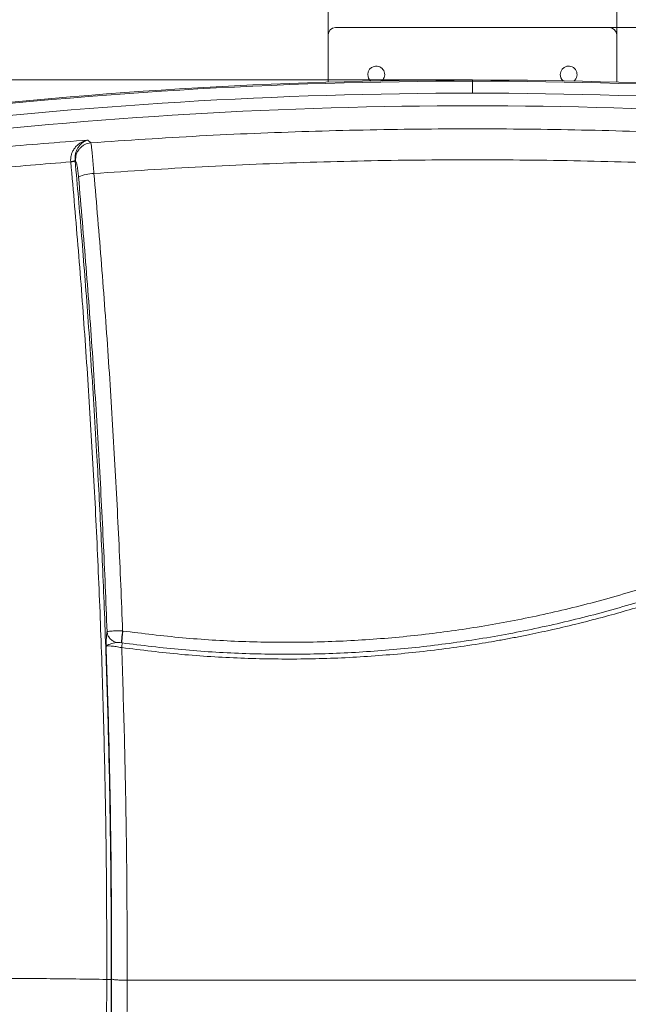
# Model space of a CAD drawing. Header units: millimetres. Extents: x 0 to 594, y 0 to 420.
# Tile 72 of 75: x 429 to 480, y 296 to 378. Entities that reach past the tile are written whole.
import ezdxf

# ---------------------------------------------------------------- set-up
doc = ezdxf.new("R2010")
doc.units = ezdxf.units.MM
doc.styles.add('SLDTEXTSTYLE1', font='TXT', dxfattribs={"width": 0.605})
doc.dimstyles.new('SLDDIMSTYLE0', dxfattribs={"dimtxt": 2.568319, "dimasz": 3.3, "dimexe": 0, "dimexo": 0.0625, "dimgap": 0.64208, "dimtad": 1, "dimdec": 1, "dimlfac": 5, "dimrnd": 1e-09, "dimzin": 12, "dimdsep": 46, "dimtxsty": 'SLDTEXTSTYLE1', "dimsah": 1, "dimcen": 0.09, "dimadec": 0, "dimazin": 3, "dimtfac": 1, "dimtdec": 1, "dimtofl": 0, "dimtmove": 0, "dimatfit": 3, "dimfxl": 0, "dimfrac": 2, "dimtolj": 1, "dimtzin": 12, "dimarcsym": 0})
doc.dimstyles.new('SLDDIMSTYLE1', dxfattribs={"dimtxt": 2.568319, "dimasz": 3.3, "dimexe": 0, "dimexo": 0.0625, "dimgap": 0.64208, "dimtad": 1, "dimdec": 0, "dimlfac": 5, "dimrnd": 1e-09, "dimzin": 12, "dimdsep": 46, "dimtxsty": 'SLDTEXTSTYLE1', "dimsah": 1, "dimcen": 0.09, "dimadec": 0, "dimazin": 3, "dimtfac": 1, "dimtdec": 1, "dimtofl": 0, "dimtmove": 0, "dimatfit": 3, "dimfxl": 0, "dimfrac": 2, "dimtolj": 1, "dimtzin": 12, "dimarcsym": 0})

# ---------------------------------------------------------------- blocks, each defined once
blk = doc.blocks.new('_D_1')
at = {"color": 7, "linetype": 'Continuous', "lineweight": 0}
for p, q in [((478.443, 377.404), (541.281, 377.404)), ((540.281, 377.404), (540.281, 220.104)), ((535.749, 301.449), (535.749, 302.037)), ((535.749, 302.037), (539.693, 302.037)), ((539.693, 302.037), (539.693, 301.449)), ((535.749, 296.059), (535.749, 295.471)), ((539.693, 295.471), (539.693, 296.059)), ((535.749, 295.471), (539.693, 295.471)), ((478.443, 220.104), (541.281, 220.104))]:
    blk.add_line(p, q, dxfattribs=at)
for points in [[(540.281, 377.404), (539.781, 374.104), (540.781, 374.104)], [(540.281, 220.104), (540.781, 223.404), (539.781, 223.404)]]:
    blk.add_solid(points, dxfattribs=at)
at = {"color": 7, "linetype": 'Continuous', "lineweight": 0, "char_height": 2.6458, "attachment_point": 1, "rotation": 90, "style": 'SLDTEXTSTYLE1'}
for s, insert in [('787', (531.75, 295.814)), ('31', (536.282, 296.794))]:
    blk.add_mtext(s, dxfattribs=dict(at, insert=insert))
blk = doc.blocks.new('_D_2')
at = {"color": 7, "linetype": 'Continuous', "lineweight": 0}
for p, q in [((465.206, 401.126), (464.618, 401.126)), ((464.618, 401.126), (464.618, 397.181)), ((473.535, 401.126), (474.123, 401.126)), ((474.123, 401.126), (474.123, 397.181)), ((414.597, 324.905), (414.597, 397.593)), ((464.618, 397.181), (465.206, 397.181)), ((474.123, 397.181), (473.535, 397.181)), ((524.145, 347.204), (524.145, 397.593)), ((524.145, 396.593), (414.597, 396.593))]:
    blk.add_line(p, q, dxfattribs=at)
for points in [[(414.597, 396.593), (417.897, 396.093), (417.897, 397.093)], [(524.145, 396.593), (520.845, 397.093), (520.845, 396.093)]]:
    blk.add_solid(points, dxfattribs=at)
at = {"color": 7, "linetype": 'Continuous', "lineweight": 0, "char_height": 2.6458, "attachment_point": 1, "style": 'SLDTEXTSTYLE1'}
for s, insert in [('548', (466.431, 405.124)), ('21,6', (465.941, 400.592))]:
    blk.add_mtext(s, dxfattribs=dict(at, insert=insert))
blk = doc.blocks.new('_D_4')
at = {"color": 7, "linetype": 'Continuous', "lineweight": 0}
for p, q in [((463.859, 388.771), (463.271, 388.771)), ((463.271, 388.771), (463.271, 384.827)), ((470.228, 388.771), (470.816, 388.771)), ((470.816, 388.771), (470.816, 384.827)), ((455.043, 376.804), (455.043, 385.239)), ((479.043, 376.804), (479.043, 385.239)), ((455.043, 384.239), (479.043, 384.239)), ((463.271, 384.827), (463.859, 384.827)), ((470.816, 384.827), (470.228, 384.827))]:
    blk.add_line(p, q, dxfattribs=at)
for points in [[(455.043, 384.239), (458.343, 383.739), (458.343, 384.739)], [(479.043, 384.239), (475.743, 384.739), (475.743, 383.739)]]:
    blk.add_solid(points, dxfattribs=at)
at = {"color": 7, "linetype": 'Continuous', "lineweight": 0, "char_height": 2.6458, "attachment_point": 1, "style": 'SLDTEXTSTYLE1'}
for s, insert in [('120', (464.104, 392.77)), ('4,7', (464.594, 388.237))]:
    blk.add_mtext(s, dxfattribs=dict(at, insert=insert))
blk = doc.blocks.new('_D_5')
at = {"color": 7, "linetype": 'Continuous', "lineweight": 0}
for p, q in [((467.043, 373.051), (394.167, 373.051)), ((395.167, 230.757), (395.167, 373.051)), ((390.635, 306.069), (390.635, 306.657)), ((390.635, 306.657), (394.58, 306.657)), ((394.58, 306.657), (394.58, 306.069)), ((390.635, 297.739), (390.635, 297.152)), ((394.58, 297.152), (394.58, 297.739)), ((390.635, 297.152), (394.58, 297.152)), ((419.957, 230.757), (394.167, 230.757))]:
    blk.add_line(p, q, dxfattribs=at)
for points in [[(395.167, 373.051), (394.667, 369.751), (395.667, 369.751)], [(395.167, 230.757), (395.667, 234.057), (394.667, 234.057)]]:
    blk.add_solid(points, dxfattribs=at)
at = {"color": 7, "linetype": 'Continuous', "lineweight": 0, "char_height": 2.6458, "attachment_point": 1, "rotation": 90, "style": 'SLDTEXTSTYLE1'}
for s, insert in [('720', (386.637, 298.964)), ('28,3', (391.169, 298.474))]:
    blk.add_mtext(s, dxfattribs=dict(at, insert=insert))

msp = doc.modelspace()

# ---------------------------------------------------------------- linework, layer by layer
at = {"color": 7, "linetype": 'Continuous', "lineweight": 15}
for p, q in [((455.043, 376.804), (455.043, 372.87)), ((455.643, 377.404), (478.443, 377.404)), ((479.043, 376.804), (479.043, 372.87)), ((467.043, 372.954), (467.043, 373.051)), ((467.043, 372.954), (467.044, 371.955)), ((435.304, 367.825), (435.041, 368.049)), ((433.632, 366.238), (433.629, 366.271)), ((433.995, 366.323), (433.992, 366.363)), ((434.027, 366.333), (433.992, 366.363)), ((437.97, 327.22), (437.946, 327.224)), ((437.897, 326.233), (437.872, 326.237)), ((438.321, 298.166), (495.766, 298.166))]:
    msp.add_line(p, q, dxfattribs=at)
for centre, radius, start, end in [((455.643, 376.804), 0.6, 90, 180), ((478.443, 376.804), 0.6, 0, 90), ((459.043, 373.504), 0.7, 311.45294, 180), ((459.043, 373.504), 0.7, 180, 230.84139), ((475.043, 373.504), 0.7, 309.15861, 180), ((475.043, 373.504), 0.7, 180, 228.54706), ((467.065, -27.096), 400.147, 90.00312, 96.98266), ((467.065, -27.096), 400.05, 90.00312, 96.98266), ((467.022, -27.096), 400.147, 83.01734, 89.99688), ((467.022, -27.096), 400.05, 83.01734, 89.99688), ((467.065, -27.096), 399.051, 90.00312, 96.98266), ((467.022, -27.096), 399.051, 83.01734, 89.99686), ((467.043, -27.096), 398, 83.22463, 96.77537), ((433.63, 367.03), 0.758, 269.92905, 298.49804), ((435.574, 362.232), 3.038, 90.29446, 115.22446)]:
    msp.add_arc(centre, radius, start, end, dxfattribs=at)
for points, knots in [([(435.304, 367.825), (438.319, 368.027), (444.35, 368.432), (453.421, 368.8), (462.501, 368.992), (471.586, 368.992), (480.666, 368.8), (489.737, 368.432), (495.768, 368.027), (498.783, 367.825)], [0, 0, 0, 0, 0.142851, 0.285723, 0.428569, 0.571428, 0.714275, 0.857147, 1, 1, 1, 1]), ([(420.257, 366.709), (422.715, 366.963), (427.632, 367.472), (432.571, 367.857), (435.041, 368.049)], [0, 0, 0, 0, 0.499889, 1, 1, 1, 1]), ([(433.629, 366.271), (433.625, 366.351), (433.617, 366.52), (433.66, 366.778), (433.75, 367.043), (433.895, 367.305), (434.097, 367.552), (434.321, 367.742), (434.555, 367.885), (434.787, 367.989), (434.955, 368.029), (435.041, 368.049)], [0, 0, 0, 0, 0.080142, 0.170217, 0.271253, 0.384629, 0.512045, 0.655279, 0.757656, 0.875528, 1, 1, 1, 1]), ([(433.992, 366.363), (433.988, 366.479), (433.979, 366.714), (434.049, 367.029), (434.159, 367.305), (434.351, 367.614), (434.645, 367.904), (434.909, 368.001), (435.041, 368.049)], [0, 0, 0, 0, 0.1204103, 0.2429907, 0.3672896, 0.492825, 0.7456621, 1, 1, 1, 1]), ([(434.027, 366.333), (434.034, 366.508), (434.045, 366.776), (434.194, 367.11), (434.356, 367.344), (434.563, 367.54), (434.869, 367.739), (435.133, 367.791), (435.304, 367.825)], [0, 0, 0, 0, 0.2396766, 0.3685017, 0.5, 0.6314983, 0.7603235, 1, 1, 1, 1]), ([(435.558, 365.27), (435.547, 365.415), (435.524, 365.706), (435.488, 366.145), (435.449, 366.581), (435.418, 366.916), (435.394, 367.152), (435.377, 367.312), (435.36, 367.459), (435.342, 367.608), (435.321, 367.752), (435.31, 367.8), (435.304, 367.825)], [0, 0, 0, 0, 0.110735, 0.223246, 0.353547, 0.489238, 0.553133, 0.619693, 0.688915, 0.760799, 0.871374, 1, 1, 1, 1]), ([(420.258, 365.002), (422.484, 365.233), (426.933, 365.696), (431.401, 366.057), (433.632, 366.238)], [0, 0, 0, 0, 0.500513, 1, 1, 1, 1]), ([(433.995, 366.323), (433.987, 366.316), (433.969, 366.301), (433.885, 366.276), (433.768, 366.253), (433.677, 366.243), (433.632, 366.238)], [0, 0, 0, 0, 0.242251, 0.5, 0.757749, 1, 1, 1, 1]), ([(436.628, 298.243), (436.626, 300.785), (436.623, 305.867), (436.518, 313.506), (436.339, 321.148), (436.078, 328.794), (435.74, 336.393), (435.327, 343.935), (434.839, 351.407), (434.282, 358.845), (433.849, 363.775), (433.632, 366.238)], [0, 0, 0, 0, 0.112068, 0.224083, 0.336064, 0.448028, 0.56021, 0.670423, 0.780448, 0.890302, 1, 1, 1, 1]), ([(436.995, 298.208), (436.996, 299.569), (436.998, 302.289), (436.973, 306.352), (436.928, 310.303), (436.864, 314.14), (436.783, 317.844), (436.687, 321.446), (436.573, 325.051), (436.442, 328.629), (436.293, 332.201), (436.135, 335.627), (435.967, 338.932), (435.775, 342.396), (435.559, 345.991), (435.314, 349.731), (435.062, 353.31), (434.803, 356.754), (434.541, 360.034), (434.274, 363.214), (434.088, 365.287), (433.995, 366.323)], [0, 0, 0, 0, 0.0598948, 0.1197779, 0.1786121, 0.2334636, 0.288263, 0.3411896, 0.39154, 0.4464615, 0.4982778, 0.5483948, 0.5969602, 0.6435964, 0.7008126, 0.7553561, 0.8085468, 0.8588823, 0.9077379, 0.9539178, 1, 1, 1, 1]), ([(434.279, 364.981), (434.264, 365.135), (434.23, 365.473), (434.163, 365.912), (434.09, 366.233), (434.047, 366.301), (434.027, 366.333)], [0, 0, 0, 0, 0.222271, 0.487606, 0.759381, 1, 1, 1, 1]), ([(435.558, 365.27), (438.554, 365.47), (444.541, 365.869), (453.542, 366.231), (462.543, 366.42), (471.544, 366.42), (480.545, 366.231), (489.546, 365.869), (495.533, 365.47), (498.529, 365.27)], [0, 0, 0, 0, 0.143088, 0.285956, 0.428674, 0.571326, 0.714045, 0.856913, 1, 1, 1, 1]), ([(437.946, 327.224), (437.845, 329.769), (437.641, 334.855), (437.237, 342.479), (436.759, 350.096), (436.207, 357.702), (435.774, 362.749), (435.558, 365.27)], [0, 0, 0, 0, 0.1997167, 0.3991898, 0.5992633, 0.7998127, 1, 1, 1, 1]), ([(436.656, 327.16), (436.555, 329.691), (436.353, 334.754), (435.95, 342.338), (435.474, 349.908), (434.924, 357.462), (434.494, 362.474), (434.279, 364.981)], [0, 0, 0, 0, 0.199835, 0.399685, 0.599695, 0.799782, 1, 1, 1, 1]), ([(496.089, 336.782), (494.595, 336.062), (491.608, 334.622), (486.992, 332.747), (482.293, 331.088), (477.512, 329.669), (472.665, 328.491), (467.764, 327.557), (462.823, 326.871), (457.853, 326.433), (452.869, 326.244), (447.885, 326.31), (442.91, 326.608), (439.617, 327.016), (437.97, 327.22)], [0, 0, 0, 0, 0.083361, 0.166704, 0.250016, 0.333367, 0.416703, 0.500013, 0.583336, 0.666671, 0.750002, 0.833325, 0.916662, 1, 1, 1, 1]), ([(496.47, 335.863), (494.965, 335.138), (491.954, 333.688), (487.303, 331.799), (482.567, 330.128), (477.749, 328.7), (472.864, 327.513), (467.924, 326.573), (462.943, 325.881), (457.934, 325.44), (452.911, 325.25), (447.888, 325.317), (442.874, 325.617), (439.556, 326.028), (437.897, 326.233)], [0, 0, 0, 0, 0.0833201, 0.1666584, 0.2499924, 0.3333236, 0.4166575, 0.4999935, 0.58333, 0.6666649, 0.7499978, 0.8333344, 0.916676, 1, 1, 1, 1]), ([(437.868, 325.84), (439.515, 325.636), (442.806, 325.228), (447.778, 324.926), (452.747, 324.852), (457.71, 325.029), (462.663, 325.453), (466.302, 325.944), (468.641, 326.331), (469.692, 326.517), (470.757, 326.718), (471.797, 326.926), (472.793, 327.135), (474.152, 327.434), (475.924, 327.852), (478.038, 328.401), (480.081, 328.979), (482.035, 329.577), (483.868, 330.18), (486.31, 331.033), (489.338, 332.188), (493.026, 333.752), (495.423, 334.915), (496.621, 335.497)], [0, 0, 0, 0, 0.082466, 0.164798, 0.247195, 0.328984, 0.411052, 0.493599, 0.510969, 0.528611, 0.546526, 0.564717, 0.581219, 0.596959, 0.633747, 0.671488, 0.705273, 0.73907, 0.772892, 0.801029, 0.867483, 0.933773, 1, 1, 1, 1]), ([(436.656, 327.16), (436.649, 327.128), (436.633, 327.063), (436.613, 326.912), (436.598, 326.731), (436.585, 326.494), (436.576, 326.229), (436.574, 326.023), (436.573, 325.941)], [0, 0, 0, 0, 0.151976, 0.315873, 0.473925, 0.616934, 0.847131, 1, 1, 1, 1]), ([(437.946, 327.224), (437.848, 327.225), (437.657, 327.227), (437.316, 327.226), (436.983, 327.218), (436.733, 327.197), (436.681, 327.172), (436.656, 327.16)], [0, 0, 0, 0, 0.151669, 0.297321, 0.563312, 0.794428, 1, 1, 1, 1]), ([(437.429, 326.273), (437.33, 326.306), (437.127, 326.375), (436.88, 326.588), (436.706, 326.858), (436.672, 327.061), (436.656, 327.16)], [0, 0, 0, 0, 0.2434859, 0.5000125, 0.7565323, 1, 1, 1, 1]), ([(437.872, 326.237), (437.868, 326.265), (437.859, 326.323), (437.871, 326.559), (437.9, 326.873), (437.931, 327.11), (437.946, 327.224)], [0, 0, 0, 0, 0.241839, 0.499999, 0.758159, 1, 1, 1, 1]), ([(437.897, 326.233), (437.893, 326.261), (437.884, 326.32), (437.896, 326.556), (437.925, 326.87), (437.956, 327.106), (437.971, 327.22)], [0, 0, 0, 0, 0.2418375, 0.4999933, 0.758153, 1, 1, 1, 1]), ([(437.429, 326.273), (437.246, 326.228), (436.946, 326.155), (436.65, 326.044), (436.597, 325.973), (436.573, 325.941)], [0, 0, 0, 0, 0.462836, 0.757091, 1, 1, 1, 1]), ([(436.573, 325.941), (436.606, 325.956), (436.671, 325.985), (436.973, 325.973), (437.384, 325.926), (437.707, 325.868), (437.868, 325.84)], [0, 0, 0, 0, 0.2474742, 0.494687, 0.7489415, 1, 1, 1, 1]), ([(436.573, 325.941), (436.648, 323.636), (436.799, 319.024), (436.941, 312.104), (437.027, 305.186), (437.028, 300.583), (437.029, 298.281)], [0, 0, 0, 0, 0.249804, 0.499722, 0.749881, 1, 1, 1, 1]), ([(437.872, 326.237), (437.781, 326.248), (437.652, 326.265), (437.504, 326.277), (437.452, 326.274), (437.429, 326.273)], [0, 0, 0, 0, 0.567618, 0.810979, 1, 1, 1, 1]), ([(437.868, 325.84), (437.874, 325.886), (437.886, 325.98), (437.898, 326.105), (437.902, 326.199), (437.899, 326.222), (437.897, 326.233)], [0, 0, 0, 0, 0.241895, 0.500001, 0.758107, 1, 1, 1, 1]), ([(437.868, 325.84), (437.943, 323.532), (438.092, 318.916), (438.234, 311.992), (438.319, 305.073), (438.32, 300.469), (438.321, 298.166)], [0, 0, 0, 0, 0.249966, 0.499935, 0.749936, 1, 1, 1, 1]), ([(419.606, 298.325), (419.82, 298.325), (420.292, 298.324), (421.078, 298.323), (421.968, 298.322), (422.825, 298.321), (423.561, 298.32), (424.232, 298.32), (424.913, 298.319), (425.682, 298.319), (426.469, 298.319), (427.22, 298.319), (427.882, 298.319), (428.515, 298.318), (429.762, 298.316), (431.626, 298.308), (434.103, 298.283), (435.77, 298.256), (436.628, 298.243)], [0, 0, 0, 0, 0.037702, 0.083334, 0.138845, 0.1949, 0.234531, 0.268707, 0.313419, 0.354568, 0.404317, 0.452309, 0.486908, 0.520939, 0.563893, 0.706695, 0.849153, 1, 1, 1, 1]), ([(435.311, 244.653), (435.376, 246.077), (435.507, 248.93), (435.683, 253.214), (435.846, 257.503), (435.993, 261.792), (436.125, 266.082), (436.242, 270.372), (436.402, 277.166), (436.566, 286.462), (436.607, 294.315), (436.628, 298.243)], [0, 0, 0, 0, 0.079661, 0.159619, 0.239589, 0.319571, 0.399565, 0.479573, 0.559596, 0.779733, 1, 1, 1, 1]), ([(435.676, 244.634), (435.788, 247.124), (436.013, 252.1), (436.29, 259.56), (436.529, 267.138), (436.721, 274.83), (436.865, 282.625), (436.962, 290.417), (436.984, 295.604), (436.995, 298.208)], [0, 0, 0, 0, 0.139301, 0.278426, 0.417396, 0.563334, 0.708967, 0.853917, 1, 1, 1, 1]), ([(436.995, 298.21), (436.986, 298.214), (436.967, 298.222), (436.881, 298.233), (436.764, 298.24), (436.672, 298.242), (436.628, 298.243)], [0, 0, 0, 0, 0.242289, 0.499983, 0.757686, 1, 1, 1, 1]), ([(437.029, 298.281), (437.02, 295.966), (437.003, 291.338), (436.945, 286.704), (436.917, 284.388)], [0, 0, 0, 0, 0.500115, 1, 1, 1, 1]), ([(438.321, 298.166), (438.165, 298.169), (437.843, 298.175), (437.429, 298.202), (437.127, 298.238), (437.061, 298.267), (437.029, 298.281)], [0, 0, 0, 0, 0.24224, 0.499986, 0.757739, 1, 1, 1, 1]), ([(438.321, 298.166), (438.313, 296.013), (438.297, 291.709), (438.246, 287.401), (438.221, 285.248)], [0, 0, 0, 0, 0.500487, 1, 1, 1, 1])]:
    msp.add_open_spline(points, degree=3, knots=knots, dxfattribs=at)

# ---------------------------------------------------------------- dimensions: what is measured, and where the dimension line sits
at = {"color": 7, "linetype": 'Continuous', "lineweight": 0}
for base, p1, p2, dimstyle, picture, middle in [((414.597, 396.593), (524.145, 347.204), (414.597, 324.905), 'SLDDIMSTYLE1', '_D_2', (469.371, 396.593)), ((479.043, 384.239), (455.043, 376.804), (479.043, 376.804), 'SLDDIMSTYLE0', '_D_4', (467.043, 384.239))]:
    dim = msp.add_linear_dim(base=base, p1=p1, p2=p2, dimstyle=dimstyle, dxfattribs=at)
    dim.commit()
    dim.dimension.update_dxf_attribs({"geometry": picture, "text_midpoint": middle, "dimtype": 160})
for base, p1, p2, dimstyle, picture, middle in [((540.281045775, 220.104216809), (478.443465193, 377.404216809), (478.443465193, 220.104216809), 'SLDDIMSTYLE1', '_D_1', (540.281045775, 298.754216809)), ((395.167, 373.051), (419.957, 230.757), (467.043, 373.051), 'SLDDIMSTYLE0', '_D_5', (395.167, 301.904))]:
    dim = msp.add_linear_dim(base=base, p1=p1, p2=p2, angle=90, dimstyle=dimstyle, dxfattribs=at)
    dim.commit()
    dim.dimension.update_dxf_attribs({"geometry": picture, "text_midpoint": middle, "dimtype": 160})

doc.saveas('drawing.dxf')
